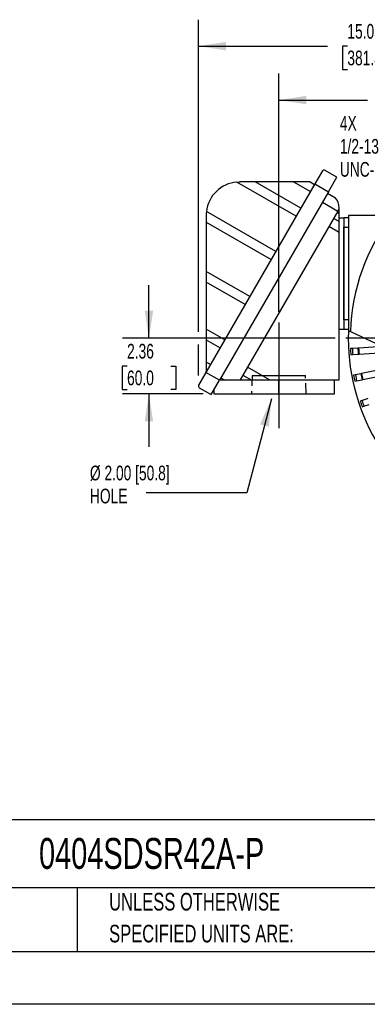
# Model space of a CAD drawing. Header units: inches. Extents: x 0 to 99, y 0 to 76.5.
# Tile 4 of 10: x 55.6 to 70.3, y 0 to 41.8. Entities that reach past the tile are written whole.
import ezdxf

# ---------------------------------------------------------------- set-up
doc = ezdxf.new("R2010")
doc.units = ezdxf.units.IN
doc.header["$LTSCALE"] = 9
doc.header["$MEASUREMENT"] = 0
doc.linetypes.add('CENTERX2', pattern=[0.8, 0.5, -0.1, 0.1, -0.1])
doc.linetypes.add('HIDDEN', pattern=[0.075, 0.05, -0.025])
doc.layers.add('CENTER', color=40, linetype='CENTERX2')
doc.layers.add('HIDDEN', color=102, linetype='HIDDEN')
doc.layers.add('DIMENSIONS', color=140, linetype='Continuous', lineweight=25)
doc.layers.add('TEXT', color=140, linetype='Continuous', lineweight=25)
doc.styles.add('SLDTEXTSTYLE0', font='TXT', dxfattribs={"width": 0.7})
doc.dimstyles.new('SLDDIMSTYLE2', dxfattribs={"dimtxt": 0.625, "dimasz": 1.17, "dimexe": 0, "dimexo": 0.0625, "dimgap": 0.15625, "dimtad": 0, "dimtih": 1, "dimtoh": 1, "dimrnd": 1e-09, "dimzin": 12, "dimdsep": 46, "dimtxsty": 'SLDTEXTSTYLE0', "dimsah": 1, "dimcen": 0.09, "dimadec": 0, "dimazin": 3, "dimtfac": 1, "dimtofl": 0, "dimtmove": 0, "dimatfit": 3, "dimfxl": 0, "dimfrac": 2, "dimtolj": 1, "dimtzin": 12, "dimarcsym": 0})
doc.dimstyles.new('SLDDIMSTYLE4', dxfattribs={"dimtxt": 0.18, "dimasz": 1.17, "dimexe": 0, "dimexo": 0.0625, "dimgap": 0, "dimtad": 0, "dimtih": 1, "dimtoh": 1, "dimdec": 0, "dimrnd": 1e-09, "dimzin": 0, "dimdsep": 46, "dimtxsty": 'Standard', "dimsah": 1, "dimcen": 0.09, "dimadec": 0, "dimazin": 0, "dimtfac": 1.17, "dimtdec": 0, "dimtofl": 0, "dimtmove": 0, "dimatfit": 3, "dimfxl": 0, "dimfrac": 2, "dimtolj": 1, "dimtzin": 0, "dimarcsym": 0})
doc.dimstyles.new('SLDDIMSTYLE5', dxfattribs={"dimtxt": 0.625, "dimasz": 1.17, "dimexe": 0, "dimexo": 0.0625, "dimgap": 0.15625, "dimtad": 0, "dimtih": 1, "dimtoh": 1, "dimrnd": 1e-09, "dimzin": 12, "dimdsep": 46, "dimtxsty": 'SLDTEXTSTYLE0', "dimsah": 1, "dimcen": 0.09, "dimadec": 0, "dimazin": 3, "dimtfac": 1, "dimtmove": 0, "dimatfit": 0, "dimfxl": 0, "dimfrac": 2, "dimtolj": 1, "dimtzin": 12, "dimarcsym": 0})

# ---------------------------------------------------------------- blocks, each defined once
blk = doc.blocks.new('SW_NOTE_0_2')
at = {"layer": 'TEXT', "color": 0, "linetype": 'CENTERX2', "lineweight": 18, "char_height": 0.75, "attachment_point": 1, "style": 'SLDTEXTSTYLE0'}
for s, insert in [('UNLESS OTHERWISE', (0, 0.967)), ('SPECIFIED UNITS ARE:', (0, -0.388))]:
    blk.add_mtext(s, dxfattribs=dict(at, insert=insert))
blk = doc.blocks.new('_D_14')
at = {"layer": 'DIMENSIONS'}
for p, q in [((61.078, 28.297), (61.078, 30.547)), ((68.99, 28.297), (59.953, 28.297)), ((60.149, 27.115), (59.939, 27.115)), ((59.939, 27.115), (59.939, 26.121)), ((62.007, 27.115), (62.217, 27.115)), ((62.217, 27.115), (62.217, 26.121)), ((59.939, 26.121), (60.149, 26.121)), ((62.217, 26.121), (62.007, 26.121)), ((63.385, 25.935), (59.953, 25.935)), ((61.078, 25.935), (61.078, 23.685))]:
    blk.add_line(p, q, dxfattribs=at)
for points in [[(61.078, 28.297), (61.258, 29.467), (60.898, 29.467)], [(61.078, 25.935), (60.898, 24.765), (61.258, 24.765)]]:
    blk.add_solid(points, dxfattribs=at)
at = {"layer": 'DIMENSIONS', "char_height": 0.625, "attachment_point": 1, "style": 'SLDTEXTSTYLE0'}
for s, insert in [('2.36', (60.149, 28.061)), ('60.0', (60.149, 26.927))]:
    blk.add_mtext(s, dxfattribs=dict(at, insert=insert))
blk = doc.blocks.new('_D_15')
at = {"layer": 'DIMENSIONS'}
for p, q in [((66.591, 29.423), (66.591, 39.542)), ((78.205, 37.513), (78.205, 39.542)), ((66.591, 38.417), (70.362, 38.417)), ((71.209, 38.416), (70.999, 38.416)), ((70.999, 38.416), (70.999, 37.422)), ((73.587, 38.416), (73.797, 38.416)), ((73.797, 38.416), (73.797, 37.422)), ((78.205, 38.417), (74.434, 38.417)), ((70.999, 37.422), (71.209, 37.422)), ((73.797, 37.422), (73.587, 37.422))]:
    blk.add_line(p, q, dxfattribs=at)
for points in [[(66.591, 38.417), (67.761, 38.237), (67.761, 38.597)], [(78.205, 38.417), (77.035, 38.597), (77.035, 38.237)]]:
    blk.add_solid(points, dxfattribs=at)
at = {"layer": 'DIMENSIONS', "char_height": 0.625, "attachment_point": 1, "style": 'SLDTEXTSTYLE0'}
for s, insert in [('11.61', (71.209, 39.361)), ('295.0', (71.209, 38.227))]:
    blk.add_mtext(s, dxfattribs=dict(at, insert=insert))
blk = doc.blocks.new('_D_16')
at = {"layer": 'DIMENSIONS'}
for p, q in [((63.175, 28.567), (63.175, 41.833)), ((78.205, 37.513), (78.205, 41.833)), ((63.175, 40.708), (68.654, 40.708)), ((69.501, 40.706), (69.291, 40.706)), ((69.291, 40.706), (69.291, 39.712)), ((71.879, 40.706), (72.089, 40.706)), ((72.089, 40.706), (72.089, 39.712)), ((78.205, 40.708), (72.726, 40.708)), ((69.291, 39.712), (69.501, 39.712)), ((72.089, 39.712), (71.879, 39.712)), ((63.175, 26.716), (63.175, 28.027))]:
    blk.add_line(p, q, dxfattribs=at)
for points in [[(63.175, 40.708), (64.345, 40.528), (64.345, 40.888)], [(78.205, 40.708), (77.035, 40.888), (77.035, 40.528)]]:
    blk.add_solid(points, dxfattribs=at)
at = {"layer": 'DIMENSIONS', "char_height": 0.625, "attachment_point": 1, "style": 'SLDTEXTSTYLE0'}
for s, insert in [('15.03', (69.501, 41.652)), ('381.8', (69.501, 40.518))]:
    blk.add_mtext(s, dxfattribs=dict(at, insert=insert))
blk = doc.blocks.new('SW_NOTE_0_8')
at = {"layer": 'TEXT', "color": 0, "linetype": 'CENTERX2', "lineweight": 18, "char_height": 0.625, "attachment_point": 1, "style": 'SLDTEXTSTYLE0'}
for s, insert in [('Ø 2.00 [50.8]', (-2.383, 1.154)), ('HOLE', (-2.383, 0.175))]:
    blk.add_mtext(s, dxfattribs=dict(at, insert=insert))
blk = doc.blocks.new('SW_NOTE_0_9')
at = {"layer": 'TEXT', "color": 0, "linetype": 'CENTERX2', "lineweight": 18, "char_height": 0.625, "attachment_point": 1, "style": 'SLDTEXTSTYLE0'}
for s, insert in [('4X', (-3.694, 2.228)), ('1/2-13', (-3.694, 1.248)), ('UNC-2B', (-3.694, 0.269))]:
    blk.add_mtext(s, dxfattribs=dict(at, insert=insert))
blk = doc.blocks.new('SW_CENTERMARKSYMBOL_5')
at = {"layer": 'CENTER', "color": 0}
for p, q in [((0, 0.2), (0, 8.765)), ((-0.2, 0), (-8.765, 0)), ((0, 0), (-0.1, 0)), ((0, 0), (0, 0.1)), ((0, 0), (0, -0.1)), ((0, 0), (0.1, 0)), ((0.2, 0), (8.765, 0)), ((0, -0.2), (0, -8.765))]:
    blk.add_line(p, q, dxfattribs=at)

msp = doc.modelspace()

# ---------------------------------------------------------------- linework, layer by layer
for p, q in [((68.441, 35.4089), (68.1247, 34.861)), ((69.0586, 35.1401), (68.5292, 35.4457)), ((68.7043, 34.5263), (69.0586, 35.1401)), ((68.1247, 34.861), (63.4987, 26.8485)), ((64.8115, 34.9334), (64.9262, 34.938)), ((67.3277, 33.4806), (64.8115, 34.9334)), ((65.5905, 34.938), (64.9262, 34.938)), ((67.5245, 33.8214), (65.5905, 34.938)), ((67.2196, 34.938), (65.5905, 34.938)), ((67.2196, 34.938), (67.9318, 34.5268)), ((67.9282, 34.938), (67.2196, 34.938)), ((67.9282, 34.938), (68.1089, 34.8337)), ((68.1247, 34.861), (68.7043, 34.5263)), ((68.7043, 34.5263), (64.0783, 26.5139)), ((68.9971, 34.255), (68.66, 34.4496)), ((68.4435, 34.0746), (69.0913, 33.7006)), ((63.5089, 33.5207), (63.5089, 33.2294)), ((66.461, 31.9794), (63.5177, 33.6787)), ((69.0913, 33.7006), (64.9489, 26.5257)), ((69.0618, 33.6494), (69.15, 33.5984)), ((69.0913, 33.7006), (69.15, 33.8023)), ((69.15, 33.8023), (69.15, 33.8436)), ((69.15, 33.5984), (69.15, 33.8023)), ((69.15, 33.2553), (69.15, 33.5984)), ((69.5437, 33.5139), (69.5437, 28.5926)), ((71.3897, 33.5139), (69.5437, 33.5139)), ((63.5089, 33.2294), (66.2642, 31.6386)), ((63.5089, 33.2294), (63.5089, 31.1392)), ((68.7203, 33.058), (69.15, 32.8099)), ((69.15, 33.2553), (68.9132, 33.3921)), ((69.15, 33.4154), (69.3469, 33.4154)), ((69.15, 32.8099), (69.15, 33.2553)), ((69.5437, 33.4154), (69.3469, 33.4154)), ((69.3469, 33.4154), (69.3469, 28.691)), ((69.15, 26.5257), (69.15, 32.8099)), ((69.3469, 29.0847), (69.3469, 33.0217)), ((69.3469, 33.0217), (69.5437, 33.0217)), ((63.5089, 31.1392), (63.5089, 30.6848)), ((65.3591, 30.0709), (63.5089, 31.1392)), ((65.1624, 29.7301), (63.5089, 30.6848)), ((63.5089, 30.6848), (63.5089, 28.6831)), ((69.5437, 29.0847), (69.3469, 29.0847)), ((64.2956, 28.2289), (63.5089, 28.6831)), ((63.5089, 28.6831), (63.5089, 28.2288)), ((69.15, 28.691), (69.3469, 28.691)), ((69.3469, 28.691), (69.5437, 28.691)), ((69.5437, 28.5926), (69.6225, 28.5926)), ((69.6275, 28.5903), (70.9363, 27.98)), ((63.5089, 28.2288), (64.0989, 27.8881)), ((63.5089, 28.2288), (63.5089, 27.2882)), ((69.7124, 27.8615), (69.6338, 27.8563)), ((69.9481, 27.8771), (69.7124, 27.8615)), ((69.7294, 27.6061), (69.9651, 27.6218)), ((69.9794, 27.8792), (69.9481, 27.8771)), ((69.9651, 27.6218), (69.9964, 27.6239)), ((71.0061, 27.9474), (69.9794, 27.8792)), ((69.9964, 27.6239), (71.0652, 27.6949)), ((63.6916, 27.1827), (63.5089, 27.2882)), ((63.5089, 27.2882), (63.5089, 26.8791)), ((69.6508, 27.6009), (69.7294, 27.6061)), ((63.4987, 26.8485), (63.1851, 26.3054)), ((64.0783, 26.5139), (63.4987, 26.8485)), ((63.5144, 26.8758), (63.5089, 26.8791)), ((66.1915, 26.5257), (65.2595, 27.0637)), ((70.0762, 26.7888), (69.8447, 26.7421)), ((70.107, 26.795), (70.0762, 26.7888)), ((71.157, 27.0067), (70.107, 26.795)), ((63.7254, 25.9026), (64.0783, 26.5139)), ((64.0851, 26.5257), (64.2745, 26.5257)), ((64.2745, 26.5257), (64.1325, 26.6077)), ((64.2745, 26.5257), (64.9489, 26.5257)), ((64.9489, 26.5257), (65.42, 26.5257)), ((65.0666, 26.7297), (65.42, 26.5257)), ((65.42, 26.5257), (66.1915, 26.5257)), ((66.1915, 26.5257), (69.15, 26.5257)), ((66.591, 25.9351), (66.591, 26.5257)), ((68.9532, 25.9351), (68.9532, 26.5257)), ((69.8447, 26.7421), (69.7675, 26.7265)), ((69.818, 26.4757), (69.8952, 26.4912)), ((69.8952, 26.4912), (70.1268, 26.5379)), ((70.1268, 26.5379), (70.1576, 26.5441)), ((70.1576, 26.5441), (71.2076, 26.7558)), ((63.214, 26.1979), (63.7254, 25.9026)), ((63.8351, 26.0926), (63.8351, 25.9351)), ((63.8351, 25.9351), (66.591, 25.9351)), ((66.591, 25.9351), (68.9532, 25.9351)), ((70.1238, 25.65), (70.0493, 25.6244)), ((70.3472, 25.7269), (70.1238, 25.65)), ((70.3768, 25.7371), (70.3472, 25.7269)), ((70.1326, 25.3824), (70.2071, 25.408)), ((70.2071, 25.408), (70.4305, 25.485))]:
    msp.add_line(p, q)
at = {"color": 7, "linetype": 'Continuous'}
msp.add_line((99.0009, 0.0009), (0.0009, 0.0009), dxfattribs=at)
at = {"flags": 128}
msp.add_lwpolyline([(63.5177, 33.6787), (63.5111, 33.6), (63.5089, 33.5207)], dxfattribs=at)
for centre, radius, start, end in [((68.5092, 35.3696), 0.0787, 75.30235, 150), ((64.9262, 33.5207), 1.4173, 94.64083, 173.59898), ((68.5201, 33.8436), 0.6299, 360, 40.78002), ((78.2052, 28.2973), 8.5827, 142.56953, 178.044), ((78.2052, 28.2973), 8.6654, 178.04724, 210.28597), ((78.2052, 28.2973), 8.5827, 182.94579, 184.65421), ((78.2052, 28.2973), 8.5039, 182.93788, 184.66212), ((78.2052, 28.2973), 8.2677, 182.91324, 184.68676), ((78.2052, 28.2973), 8.2363, 182.90987, 184.69013), ((78.2052, 28.2973), 8.2677, 190.51324, 192.28676), ((78.2052, 28.2973), 8.2363, 190.50987, 192.29013), ((78.2052, 28.2973), 8.5827, 190.54579, 192.25421), ((78.2052, 28.2973), 8.5039, 190.53788, 192.26212), ((63.2533, 26.2661), 0.0787, 150, 240), ((78.2052, 28.2973), 8.5827, 198.14579, 199.85421), ((78.2052, 28.2973), 8.5039, 198.13788, 199.86212)]:
    msp.add_arc(centre, radius, start, end)
at = {"layer": 'CENTER'}
msp.add_line((66.591, 28.9725), (66.591, 23.6851), dxfattribs=at)
at = {"layer": 'HIDDEN'}
for p, q in [((65.4562, 26.7225), (65.4316, 25.9351)), ((67.7504, 25.9351), (67.7258, 26.7225))]:
    msp.add_line(p, q, dxfattribs=at)
at = {"layer": 'HIDDEN', "linetype": 'CENTERX2'}
msp.add_line((65.4562, 26.7225), (67.7258, 26.7225), dxfattribs=at)
at = {"layer": 'TEXT'}
for p, q in [((96.75, 7.84), (2.25, 7.84)), ((96.75, 4.95), (2.25, 4.95)), ((58.0323, 4.95), (58.0323, 2.25)), ((2.25, 2.25), (96.75, 2.25))]:
    msp.add_line(p, q, dxfattribs=at)

# ---------------------------------------------------------------- block references
at = {"layer": 'CENTER'}
msp.add_blockref('SW_CENTERMARKSYMBOL_5', (78.2052, 28.2973), dxfattribs=at)
at = {"layer": 'TEXT', "linetype": 'CENTERX2', "lineweight": 18}
for name, p in [('SW_NOTE_0_9', (72.8769, 35.5173)), ('SW_NOTE_0_8', (60.9561, 21.7328)), ('SW_NOTE_0_2', (59.3886, 3.7685))]:
    msp.add_blockref(name, p, dxfattribs=at)

# ---------------------------------------------------------------- texts
at = {"layer": 'TEXT', "linetype": 'CENTERX2', "lineweight": 18, "insert": (56.4122, 7.0669), "char_height": 1.3125, "attachment_point": 1, "style": 'SLDTEXTSTYLE0'}
msp.add_mtext('0404SDSR42A-P', dxfattribs=at)

# ---------------------------------------------------------------- dimensions: what is measured, and where the dimension line sits
at = {"layer": 'DIMENSIONS'}
for base, p1, p2, picture, middle in [((78.2052, 40.7077), (63.1746, 26.2661), (78.2052, 37.0627), '_D_16', (70.6899, 40.7077)), ((66.591, 38.417), (78.2052, 37.0627), (66.591, 28.9725), '_D_15', (72.3981, 38.417))]:
    dim = msp.add_linear_dim(base=base, p1=p1, p2=p2, dimstyle='SLDDIMSTYLE2', dxfattribs=at)
    dim.commit()
    dim.dimension.update_dxf_attribs({"geometry": picture, "text_midpoint": middle, "dimtype": 160})
dim = msp.add_linear_dim(base=(61.0779, 28.2973), p1=(63.8351, 25.9351), p2=(69.4398, 28.2973), angle=90, dimstyle='SLDDIMSTYLE5', dxfattribs=at)
dim.commit()
dim.dimension.update_dxf_attribs({"geometry": '_D_14', "text_midpoint": (61.0779, 27.1162), "dimtype": 160})

# ---------------------------------------------------------------- leaders
at = {"layer": 'TEXT', "linetype": 'CENTERX2', "lineweight": 18}
msp.add_leader([(66.2762, 25.7218), (65.237, 21.7328), (60.9561, 21.7328)], dimstyle='SLDDIMSTYLE4', dxfattribs=at)

doc.saveas('drawing.dxf')
